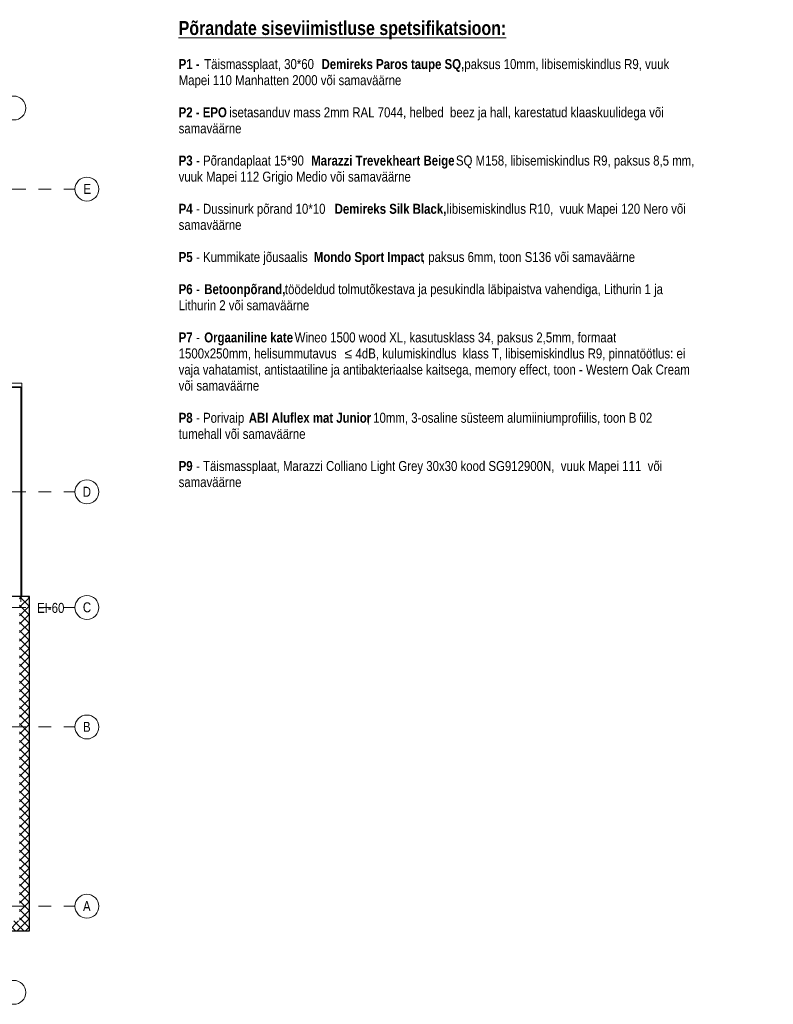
# Model space of a CAD drawing. Header units: millimetres. Extents: x -1660 to 55061, y -2461 to 22251.
# Tile 76 of 76: x 36147 to 55061, y -2461 to 22251. Entities that reach past the tile are written whole.
import ezdxf

# ---------------------------------------------------------------- set-up
doc = ezdxf.new("R2010")
doc.units = ezdxf.units.MM
doc.linetypes.add('Grid Line 1_2_', pattern=[2222.5, 1270, -317.5, 317.5, -317.5])
for name, color, linetype, lineweight, true_color in [('_trapp2', 9, 'Continuous', 9, 0x808080), ('Cut Pattern-4', 9, 'Continuous', 9, 0x808080), ('Text Notes-1', 1, 'Continuous', 9, 0xff0000)]:
    doc.layers.add(name, color=color, linetype=linetype, lineweight=lineweight, true_color=true_color)
for name, color, linetype, lineweight in [('Common Edges', 7, 'Continuous', 9), ('Grids', 7, 'Continuous', 9), ('Grids-1', 7, 'Grid Line 1_2_', 9), ('Text Notes', 7, 'Continuous', 9), ('Walls', 7, 'Continuous', 9), ('Walls-1', 7, 'Continuous', 25)]:
    doc.layers.add(name, color=color, linetype=linetype, lineweight=lineweight)
doc.styles.add('Swis721 Cn BT', font='swissc.ttf', dxfattribs={"height": 250})
doc.styles.add('Swis721 Cn BT_2', font='swissc.ttf', dxfattribs={"height": 250})
doc.styles.add('Swis721 Cn BT_B', font='swisscb.ttf', dxfattribs={"height": 250})
doc.styles.add('Swis721 Cn BT_B_1', font='swisscb.ttf', dxfattribs={"height": 350})
doc.styles.add('Swis721 Cn BT_I', font='swissci.ttf', dxfattribs={"height": 250})
pattern_1 = [(45, (0, 0), (-106.066, 106.066), []), (135, (0, 0), (-106.066, -106.066), [])]

# ---------------------------------------------------------------- blocks, each defined once
blk = doc.blocks.new('Grid - M_Grid Head - Circle väike-415116-2 Korruse põrandate plaan')
at = {"layer": 'Grids'}
blk.add_circle((0, 0), 3, dxfattribs=at)

msp = doc.modelspace()

# ---------------------------------------------------------------- hatches: boundary and pattern name
at = {"layer": 'Cut Pattern-4'}
h = msp.add_hatch(dxfattribs=at)
h.set_pattern_fill('FP_2', color=256, style=0, pattern_type=2)
h.set_pattern_definition(pattern_1)
h.paths.add_polyline_path([(36141, -366), (36391, -366), (36391, 7773), (36141, 7773), (36141, -364)], flags=0)
h = msp.add_hatch(dxfattribs=at)
h.set_pattern_fill('FP_2', color=256, style=0, pattern_type=2)
h.set_pattern_definition(pattern_1)
h.paths.add_polyline_path([(36057, -616), (36391, -616), (36391, -366), (35841, -366), (35841, -616), (35899, -616)], flags=0)

# ---------------------------------------------------------------- linework, layer by layer
at = {"layer": '_trapp2'}
for p, q in [((36173, 13038), (30173, 13038)), ((36173, 7638), (36173, 13038))]:
    msp.add_line(p, q, dxfattribs=at)
at = {"layer": 'Common Edges'}
for p, q in [((35031, 7773), (36392, 7773)), ((36391, 7774), (36391, -617)), ((35841, -616), (36392, -616))]:
    msp.add_line(p, q, dxfattribs=at)
at = {"layer": 'Grids-1'}
for p, q in [((35035, 18000), (37535, 18000)), ((35035, 10400), (37535, 10400)), ((35035, 7500), (37535, 7500)), ((35035, 4500), (37535, 4500)), ((35035, 0), (37535, 0))]:
    msp.add_line(p, q, dxfattribs=at)
at = {"layer": 'Walls'}
for p, q in [((30417, 13131), (36197, 13131)), ((36197, 13131), (36197, 7774)), ((36197, 13023), (30417, 13023))]:
    msp.add_line(p, q, dxfattribs=at)
at = {"layer": 'Walls-1'}
for p, q in [((36392, 7774), (35031, 7774)), ((36392, -617), (36392, 7774)), ((35841, -617), (36392, -617))]:
    msp.add_line(p, q, dxfattribs=at)

# ---------------------------------------------------------------- block references
at = {"layer": 'Grids', "xscale": 99.99999999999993, "yscale": 99.99999999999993, "zscale": 99.99999999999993}
for p, rotation in [((36000, 20034), 180), ((37835, 18000), 269.9999999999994), ((37835, 10400), 269.9999999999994), ((37835, 7500), 269.9999999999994), ((37835, 4500), 269.9999999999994), ((37835, 0), 269.9999999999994), ((36000, -2161), 180)]:
    msp.add_blockref('Grid - M_Grid Head - Circle väike-415116-2 Korruse põrandate plaan', p, dxfattribs=dict(at, rotation=rotation))

# ---------------------------------------------------------------- texts
at = {"layer": 'Grids', "char_height": 250, "attachment_point": 1, "style": 'Swis721 Cn BT'}
for s, insert, width in [('\\fSwis721 Cn BT|b0|i0|c186|p34|;E', (37746, 18128), 200.42), ('\\fSwis721 Cn BT|b0|i0|c186|p34|;D', (37730, 10528), 240.51), ('\\fSwis721 Cn BT|b0|i0|c186|p34|;C', (37733, 7628), 232.49), ('\\fSwis721 Cn BT|b0|i0|c186|p34|;B', (37736, 4628), 224.47), ('\\fSwis721 Cn BT|b0|i0|c186|p34|;A', (37736, 128), 224.47)]:
    msp.add_mtext(s, dxfattribs=dict(at, insert=insert, width=width))
at = {"layer": 'Text Notes', "attachment_point": 1}
for s, insert, char_height, width, style in [('\\LPõrandate siseviimistluse spetsifikatsioon:', (40137, 22217), 350, 9339.66, 'Swis721 Cn BT_B_1'), ('P1 - ', (40137, 21262), 250, 777.64, 'Swis721 Cn BT_B'), ('Täismassplaat, 30*60', (40779, 21262), 250, 3471.31, 'Swis721 Cn BT'), (' Demireks Paros taupe SQ, ', (43643, 21262), 250, 4441.35, 'Swis721 Cn BT_B'), ('paksus 10mm, libisemiskindlus R9, vuuk ', (47307, 21262), 250, 6493.67, 'Swis721 Cn BT'), ('Mapei 110 Manhatten 2000 või samaväärne', (40137, 20858), 250, 6846.41, 'Swis721 Cn BT'), ('P2 - EPO', (40137, 20051), 250, 1443.04, 'Swis721 Cn BT_B'), (' isetasanduv mass 2mm RAL 7044, helbed  beez ja hall, karestatud klaaskuulidega või ', (41328, 20051), 250, 13524.47, 'Swis721 Cn BT'), ('samaväärne', (40137, 19648), 250, 1891.98, 'Swis721 Cn BT'), ('P3', (40137, 18841), 250, 432.91, 'Swis721 Cn BT_B'), (' - Põrandaplaat 15*90 ', (40494, 18841), 250, 3599.58, 'Swis721 Cn BT'), ('Marazzi Trevekheart Beige', (43464, 18841), 250, 4305.06, 'Swis721 Cn BT_B'), (' SQ M158, libisemiskindlus R9, paksus 8,5 mm,  ', (47016, 18841), 250, 7591.98, 'Swis721 Cn BT'), ('vuuk Mapei 112 Grigio Medio või samaväärne', (40137, 18437), 250, 7118.98, 'Swis721 Cn BT'), ('P4', (40137, 17630), 250, 432.91, 'Swis721 Cn BT_B'), (' - Dussinurk põrand 10*10 ', (40494, 17630), 250, 4313.08, 'Swis721 Cn BT'), ('Demireks Silk Black, ', (44053, 17630), 250, 3407.17, 'Swis721 Cn BT_B'), ('libisemiskindlus R10,  vuuk Mapei 120 Nero või ', (46864, 17630), 250, 7511.81, 'Swis721 Cn BT'), ('samaväärne', (40137, 17227), 250, 1891.98, 'Swis721 Cn BT'), ('P5', (40137, 16420), 250, 432.91, 'Swis721 Cn BT_B'), (' - Kummikate jõusaalis ', (40494, 16420), 250, 3679.75, 'Swis721 Cn BT'), ('Mondo Sport Impact', (43530, 16420), 250, 3286.92, 'Swis721 Cn BT_B'), (', paksus 6mm, toon S136 või samaväärne', (46242, 16420), 250, 6621.94, 'Swis721 Cn BT'), ('P6', (40137, 15613), 250, 432.91, 'Swis721 Cn BT_B'), ('Betoonpõrand, ', (40779, 15613), 250, 2453.16, 'Swis721 Cn BT_B'), ('töödeldud tolmutõkestava ja pesukindla läbipaistva vahendiga, Lithurin 1 ja ', (42803, 15613), 250, 11712.65, 'Swis721 Cn BT'), (' - ', (40494, 15613), 250, 344.73, 'Swis721 Cn BT'), ('Lithurin 2 või samaväärne', (40137, 15209), 250, 4016.45, 'Swis721 Cn BT'), ('P7', (40137, 14402), 250, 432.91, 'Swis721 Cn BT_B'), ('Orgaaniline kate ', (40779, 14402), 250, 2749.79, 'Swis721 Cn BT_B'), ('Wineo 1500 wood XL, kasutusklass 34, paksus 2,5mm, formaat ', (43048, 14402), 250, 10141.35, 'Swis721 Cn BT'), (' - ', (40494, 14402), 250, 344.73, 'Swis721 Cn BT'), ('1500x250mm, helisummutavus ', (40137, 13999), 250, 5042.61, 'Swis721 Cn BT'), ('≤', (44298, 13999), 250, 336.71, 'Swis721 Cn BT_2'), ('4dB, kulumiskindlus  klass T, libisemiskindlus R9, pinnatöötlus: ei ', (44576, 13999), 250, 10357.8, 'Swis721 Cn BT'), ('vaja vahatamist, antistaatiline ja antibakteriaalse kaitsega, memory effect, toon - Western Oak Cream ', (40137, 13595), 250, 15761.18, 'Swis721 Cn BT'), ('või samaväärne', (40137, 13192), 250, 2453.16, 'Swis721 Cn BT'), ('P8', (40137, 12385), 250, 432.91, 'Swis721 Cn BT_B'), (' - Porivaip ', (40494, 12385), 250, 1699.58, 'Swis721 Cn BT'), ('ABI Aluflex mat Junior', (41897, 12385), 250, 3591.56, 'Swis721 Cn BT_B'), (', 10mm, 3-osaline süsteem alumiiniumprofiilis, toon B 02 ', (44860, 12385), 250, 9051.05, 'Swis721 Cn BT'), ('tumehall või samaväärne', (40137, 11981), 250, 3872.15, 'Swis721 Cn BT'), ('P9', (40137, 11174), 250, 432.91, 'Swis721 Cn BT_B'), (' - Täismassplaat, Marazzi Colliano Light Grey 30x30 kood SG912900N,  vuuk Mapei 111  või ', (40494, 11174), 250, 14566.66, 'Swis721 Cn BT'), ('samaväärne', (40137, 10771), 250, 1891.98, 'Swis721 Cn BT')]:
    msp.add_mtext(s, dxfattribs=dict(at, insert=insert, char_height=char_height, width=width, style=style))
at = {"layer": 'Text Notes-1', "insert": (36584, 7613), "char_height": 250, "width": 817.72, "attachment_point": 1, "style": 'Swis721 Cn BT_I'}
msp.add_mtext('EI-60', dxfattribs=at)

doc.saveas('drawing.dxf')
